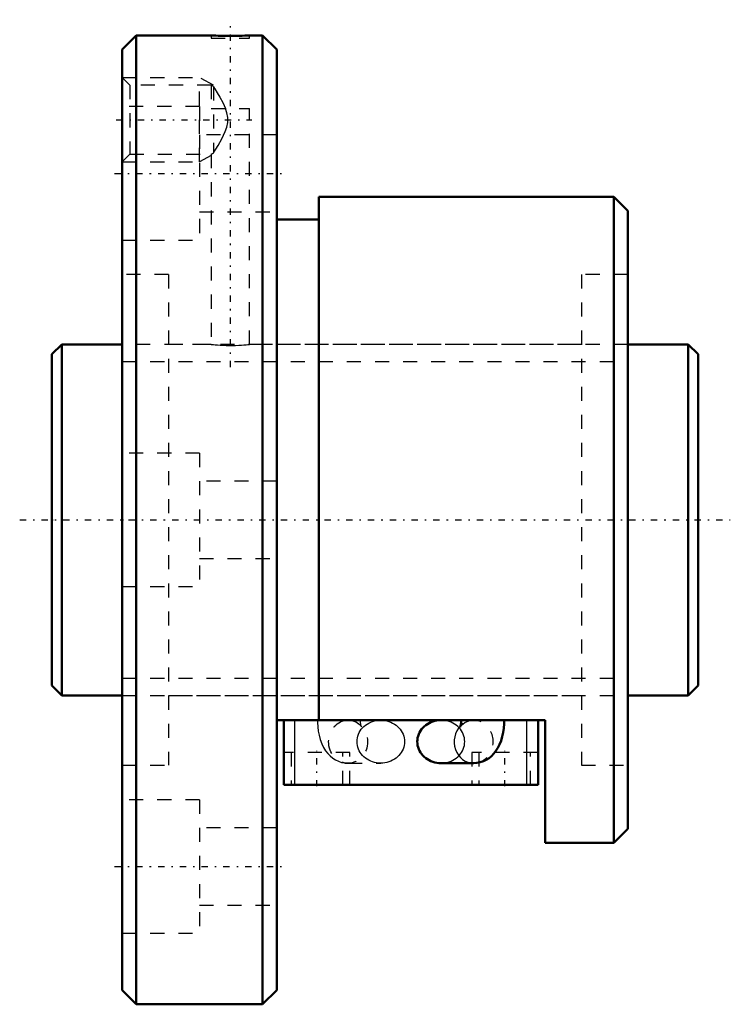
# Model space of a CAD drawing. Header units: millimetres. Extents: x -2.3 to 48.3, y -34.5 to 35.6.
import ezdxf

# ---------------------------------------------------------------- set-up
doc = ezdxf.new("R2010")
doc.units = ezdxf.units.MM
doc.linetypes.add('Center', pattern=[1.5, 0.45, -0.5, 0.05, -0.5])
doc.linetypes.add('Dashed', pattern=[2, 1, -1])
for name, color, linetype, lineweight in [('2d ConnectionPoints', 7, 'Continuous', 50), ('AM_0', 7, 'Continuous', 50), ('AM_4', 3, 'Continuous', 25), ('AM_5', 3, 'Continuous', 25), ('AM_7', 7, 'Center', 25), ('AM_9', 6, 'Dashed', 25)]:
    doc.layers.add(name, color=color, linetype=linetype, lineweight=lineweight)

# ---------------------------------------------------------------- blocks, each defined once
blk = doc.blocks.new('1_BNF_2504_2_5RR_Nut_0_in_BNF2504V_2_5RRG1_46LC0_000_rev_4')
at = {"layer": 'AM_0'}
for p, q in [((6, 34.5), (5, 33.5)), ((6, 34.5), (6, -34.5)), ((11.325, 34.5), (6, 34.5)), ((15, 34.5), (14.071, 34.5)), ((15, 34.5), (15, -34.5)), ((16, 33.5), (15, 34.5)), ((5, 33.5), (5, -33.5)), ((16, 33.5), (16, -33.5)), ((40, 23), (19, 23)), ((19, 23), (19, -14.26)), ((40, 23), (40, -23)), ((41, 22), (40, 23)), ((41, 22), (41, -22)), ((19, 21.4), (16, 21.4)), ((35.11, -14.26), (16, -14.26)), ((16.5, -18.86), (16.5, -14.26)), ((29.142, -14.261), (27.7, -14.261)), ((34.61, -18.86), (34.61, -14.26)), ((35.11, -23), (35.11, -14.26)), ((27.7, -17.326), (30.026, -17.326)), ((34.61, -18.86), (16.5, -18.86)), ((40, -23), (41, -22)), ((35.11, -23), (40, -23)), ((5, -33.5), (6, -34.5)), ((15, -34.5), (16, -33.5)), ((6, -34.5), (15, -34.5))]:
    blk.add_line(p, q, dxfattribs=at)
for points in [[(14.075, 34.5), (14.073, 34.5), (14.038, 34.499), (13.968, 34.496), (13.859, 34.492), (13.721, 34.488), (13.549, 34.483), (13.358, 34.479), (13.143, 34.475), (12.921, 34.473), (12.687, 34.473), (12.46, 34.473), (12.233, 34.476), (12.025, 34.479), (11.831, 34.484), (11.667, 34.488), (11.528, 34.493), (11.425, 34.496), (11.356, 34.499), (11.325, 34.5)], [(27.7, -14.261), (27.553, -14.267), (27.406, -14.284), (27.262, -14.313), (27.122, -14.353), (26.985, -14.405), (26.855, -14.466), (26.73, -14.538), (26.613, -14.619), (26.504, -14.71), (26.405, -14.808), (26.315, -14.914), (26.236, -15.027), (26.168, -15.146), (26.111, -15.269), (26.067, -15.397), (26.035, -15.527), (26.016, -15.66), (26.009, -15.793)], [(29.142, -14.26), (29.141, -14.328), (29.132, -14.458), (29.117, -14.573), (29.099, -14.664), (29.084, -14.719), (29.074, -14.746), (29.073, -14.749)], [(30.026, -17.326), (30.259, -17.311), (30.494, -17.264), (30.717, -17.189), (30.926, -17.088), (31.12, -16.964), (31.298, -16.817), (31.462, -16.649), (31.611, -16.459), (31.747, -16.244), (31.869, -16.002), (31.977, -15.73), (32.065, -15.436), (32.131, -15.132), (32.175, -14.824), (32.2, -14.516), (32.207, -14.26)], [(26.009, -15.793), (26.016, -15.927), (26.035, -16.059), (26.067, -16.19), (26.111, -16.317), (26.168, -16.441), (26.236, -16.56), (26.315, -16.672), (26.405, -16.778), (26.504, -16.877), (26.613, -16.967), (26.73, -17.049), (26.855, -17.12), (26.985, -17.182), (27.122, -17.233), (27.262, -17.273), (27.406, -17.302), (27.553, -17.32), (27.7, -17.326)]]:
    blk.add_lwpolyline(points, dxfattribs=at)
at = {"layer": 'AM_4'}
for p, q in [((17.3, -18.86), (17.3, -14.26)), ((33.81, -18.86), (33.81, -14.26))]:
    blk.add_line(p, q, dxfattribs=at)
blk.add_ellipse((30.026, -15.793), major_axis=(0, 1.532), ratio=0.906308, start_param=0.740579, end_param=3.142379, dxfattribs=at)
at = {"layer": 'AM_5', "linetype": 'Dashed'}
for p, q in [((5, 31.5), (10.5, 31.5)), ((10.5, 25.5), (10.5, 31.5)), ((11.5, 30.958), (10.5, 31.5)), ((11.325, 25.947), (10.5, 25.5)), ((5, 25.5), (10.5, 25.5))]:
    blk.add_line(p, q, dxfattribs=at)
at = {"layer": 'AM_7'}
for p, q in [((12.7, 10.875), (12.7, 35.625)), ((4.56, 28.5), (14.24, 28.5)), ((4.45, 24.682), (16.55, 24.682)), ((18.866, -18.975), (18.866, -16.445)), ((32.243, -18.975), (32.243, -16.445)), ((4.45, -24.682), (16.55, -24.682))]:
    blk.add_line(p, q, dxfattribs=at)
at = {"layer": 'AM_9'}
for p, q in [((11.325, 34.5), (11.325, 34.3)), ((14.075, 34.3), (14.075, 34.5)), ((11.325, 34.3), (14.075, 34.3)), ((5.542, 30.958), (5, 31.5)), ((11.329, 30.958), (5.542, 30.958)), ((5.542, 30.958), (5.542, 26.041)), ((11.325, 30.958), (11.325, 29.3)), ((11.5, 30.865), (11.5, 26.135)), ((10.5, 29.432), (5, 29.432)), ((10.5, 29.432), (10.5, 19.932)), ((11.325, 29.3), (14.075, 29.3)), ((14.075, 12.5), (14.075, 29.3)), ((16, 27.432), (10.5, 27.432)), ((5, 25.5), (5.542, 26.041)), ((5.542, 26.041), (11.329, 26.041)), ((11.325, 26.044), (11.325, 12.5)), ((10.5, 21.932), (16, 21.932)), ((5, 19.932), (10.5, 19.932)), ((8.3, 17.48), (5, 17.48)), ((8.3, 17.48), (8.3, -17.48)), ((37.7, 17.48), (37.7, -17.48)), ((41, 17.48), (37.7, 17.48)), ((11.325, 12.5), (8.3, 12.5)), ((37.7, 12.5), (14.071, 12.5)), ((10.5, 4.75), (5, 4.75)), ((10.5, 4.75), (10.5, -4.75)), ((16, 2.75), (10.5, 2.75)), ((10.5, -2.75), (16, -2.75)), ((5, -4.75), (10.5, -4.75)), ((8.3, -12.5), (37.7, -12.5)), ((23.41, -14.261), (21.084, -14.261)), ((30.026, -14.261), (29.142, -14.261)), ((29.943, -14.264), (30.026, -14.261)), ((21.206, -16.56), (16.526, -16.56)), ((16.526, -16.56), (16.526, -18.86)), ((17.026, -16.56), (17.026, -18.86)), ((20.706, -18.86), (20.706, -16.56)), ((21.206, -18.86), (21.206, -16.56)), ((34.583, -16.56), (29.904, -16.56)), ((29.904, -16.56), (29.904, -18.86)), ((30.404, -16.56), (30.404, -18.86)), ((34.083, -18.86), (34.083, -16.56)), ((34.583, -18.86), (34.583, -16.56)), ((5, -17.48), (8.3, -17.48)), ((21.084, -17.326), (23.41, -17.326)), ((37.7, -17.48), (41, -17.48)), ((10.5, -19.932), (5, -19.932)), ((10.5, -19.932), (10.5, -29.432)), ((16, -21.932), (10.5, -21.932)), ((10.5, -27.432), (16, -27.432)), ((5, -29.432), (10.5, -29.432))]:
    blk.add_line(p, q, dxfattribs=at)
for points in [[(11.5, 30.865), (11.413, 30.91), (11.354, 30.942), (11.327, 30.957), (11.325, 30.958)], [(11.5, 30.865), (11.594, 30.712), (11.765, 30.427), (11.949, 30.109), (12.158, 29.718), (12.349, 29.3)], [(11.5, 26.135), (11.531, 26.186), (11.671, 26.415), (11.822, 26.669), (12.088, 27.144), (12.33, 27.654), (12.444, 27.974), (12.513, 28.306), (12.516, 28.65), (12.454, 28.99), (12.349, 29.3)], [(11.325, 26.041), (11.333, 26.046), (11.433, 26.1), (11.5, 26.135)], [(11.325, 12.5), (11.344, 12.498), (11.402, 12.492), (11.494, 12.482), (11.624, 12.471), (11.78, 12.458), (11.967, 12.446), (12.171, 12.435), (12.395, 12.428), (12.621, 12.424), (12.855, 12.425), (13.078, 12.43), (13.296, 12.438), (13.492, 12.449), (13.671, 12.462), (13.819, 12.474), (13.939, 12.486), (14.02, 12.494), (14.067, 12.499), (14.075, 12.5)], [(18.903, -14.26), (18.906, -14.428), (18.925, -14.735), (18.964, -15.04), (19.023, -15.343), (19.105, -15.644), (19.216, -15.944), (19.341, -16.204), (19.483, -16.436), (19.639, -16.639), (19.81, -16.815), (19.995, -16.967), (20.193, -17.093), (20.404, -17.194), (20.625, -17.267), (20.705, -17.286)], [(21.084, -14.261), (21.277, -14.276), (21.4, -14.301)], [(21.719, -15.793), (21.726, -15.66), (21.745, -15.527), (21.777, -15.397), (21.821, -15.269), (21.878, -15.146), (21.946, -15.027), (22.025, -14.914), (22.115, -14.808), (22.214, -14.71), (22.323, -14.619), (22.44, -14.538), (22.565, -14.466), (22.695, -14.405), (22.832, -14.353), (22.972, -14.313), (23.116, -14.284), (23.263, -14.267), (23.41, -14.261)], [(21.778, -14.475), (21.881, -14.556), (21.958, -14.636), (22.006, -14.697), (22.031, -14.736), (22.037, -14.749)], [(22.029, -14.727), (22.019, -14.695), (22.003, -14.627), (21.987, -14.535), (21.974, -14.422), (21.968, -14.294), (21.968, -14.26)], [(23.41, -14.261), (23.557, -14.267), (23.704, -14.284), (23.848, -14.313), (23.988, -14.353), (24.125, -14.405), (24.255, -14.466), (24.38, -14.538), (24.497, -14.619), (24.606, -14.71), (24.705, -14.808), (24.795, -14.914), (24.874, -15.027), (24.942, -15.146), (24.999, -15.269), (25.043, -15.397), (25.075, -15.527), (25.094, -15.66), (25.101, -15.793), (25.094, -15.927), (25.075, -16.059), (25.043, -16.19), (24.999, -16.317), (24.942, -16.441), (24.874, -16.56), (24.795, -16.672), (24.705, -16.778), (24.606, -16.877), (24.497, -16.967), (24.38, -17.049), (24.255, -17.12), (24.125, -17.182), (23.988, -17.233), (23.848, -17.273), (23.704, -17.302), (23.557, -17.32), (23.41, -17.326)], [(27.7, -17.326), (27.847, -17.32), (27.994, -17.302), (28.138, -17.273), (28.278, -17.233), (28.415, -17.182), (28.545, -17.12), (28.67, -17.049), (28.787, -16.967), (28.896, -16.877), (28.995, -16.778), (29.085, -16.672), (29.164, -16.56), (29.232, -16.441), (29.289, -16.317), (29.333, -16.19), (29.365, -16.059), (29.384, -15.927), (29.391, -15.793), (29.384, -15.66), (29.365, -15.527), (29.333, -15.397), (29.289, -15.269), (29.232, -15.146), (29.164, -15.027), (29.085, -14.914), (28.995, -14.808), (28.896, -14.71), (28.787, -14.619), (28.67, -14.538), (28.545, -14.466), (28.415, -14.405), (28.278, -14.353), (28.138, -14.313), (27.994, -14.284), (27.847, -14.267), (27.7, -14.261)], [(29.073, -14.749), (29.074, -14.745), (29.089, -14.719), (29.124, -14.669), (29.186, -14.598), (29.28, -14.513), (29.408, -14.426), (29.564, -14.349), (29.624, -14.327)], [(29.624, -14.327), (29.742, -14.294), (29.931, -14.265), (29.943, -14.264)], [(22.037, -14.749), (22.037, -14.749), (22.032, -14.735), (22.029, -14.727)], [(23.41, -17.326), (23.263, -17.32), (23.116, -17.302), (22.972, -17.273), (22.832, -17.233), (22.695, -17.182), (22.565, -17.12), (22.44, -17.049), (22.323, -16.967), (22.214, -16.877), (22.115, -16.778), (22.025, -16.672), (21.946, -16.56), (21.878, -16.441), (21.821, -16.317), (21.777, -16.19), (21.745, -16.059), (21.726, -15.927), (21.719, -15.793)], [(20.705, -17.286), (20.878, -17.314), (21.084, -17.326)]]:
    blk.add_lwpolyline(points, dxfattribs=at)
blk.add_ellipse((21.084, -15.793), major_axis=(0, 1.532), ratio=0.906308, dxfattribs=at)
for start_param, end_param in [(0.597141, 0.740579), (3.169377, 6.638998), (3.142379, 3.156148)]:
    blk.add_ellipse((30.026, -15.793), major_axis=(0, 1.532), ratio=0.906308, start_param=start_param, end_param=end_param, dxfattribs=at)
blk = doc.blocks.new('2_BNF_2504_2_5RR000_Shaft_0_in_BNF2504V_2_5RRG1_46LC0_000_rev_4')
at = {"layer": 'AM_0'}
for p, q in [((0.7, 12.5), (0, 11.8)), ((5, 12.5), (0.7, 12.5)), ((0.7, 12.5), (0.7, -12.5)), ((45.3, 12.5), (41, 12.5)), ((45.3, 12.5), (45.3, -12.5)), ((46, 11.8), (45.3, 12.5)), ((0, 11.8), (0, -11.8)), ((46, 11.8), (46, -11.8)), ((0, -11.8), (0.7, -12.5)), ((45.3, -12.5), (46, -11.8)), ((0.7, -12.5), (5, -12.5)), ((41, -12.5), (45.3, -12.5))]:
    blk.add_line(p, q, dxfattribs=at)
at = {"layer": 'AM_5', "linetype": 'Dashed'}
for p, q in [((5, 11.273), (41, 11.273)), ((5, -11.273), (41, -11.273))]:
    blk.add_line(p, q, dxfattribs=at)
at = {"layer": 'AM_7'}
blk.add_line((-2.3, 0), (48.3, 0), dxfattribs=at)
at = {"layer": 'AM_9'}
for p, q in [((41, 12.5), (5, 12.5)), ((5, -12.5), (41, -12.5))]:
    blk.add_line(p, q, dxfattribs=at)

msp = doc.modelspace()

# ---------------------------------------------------------------- linework, layer by layer
at = {"layer": '2d ConnectionPoints'}
for p in [(0, 0), (5, 0)]:
    msp.add_point(p, dxfattribs=at)

# ---------------------------------------------------------------- block references
for name in ['1_BNF_2504_2_5RR_Nut_0_in_BNF2504V_2_5RRG1_46LC0_000_rev_4', '2_BNF_2504_2_5RR000_Shaft_0_in_BNF2504V_2_5RRG1_46LC0_000_rev_4']:
    msp.add_blockref(name, (0, 0))

doc.saveas('drawing.dxf')
